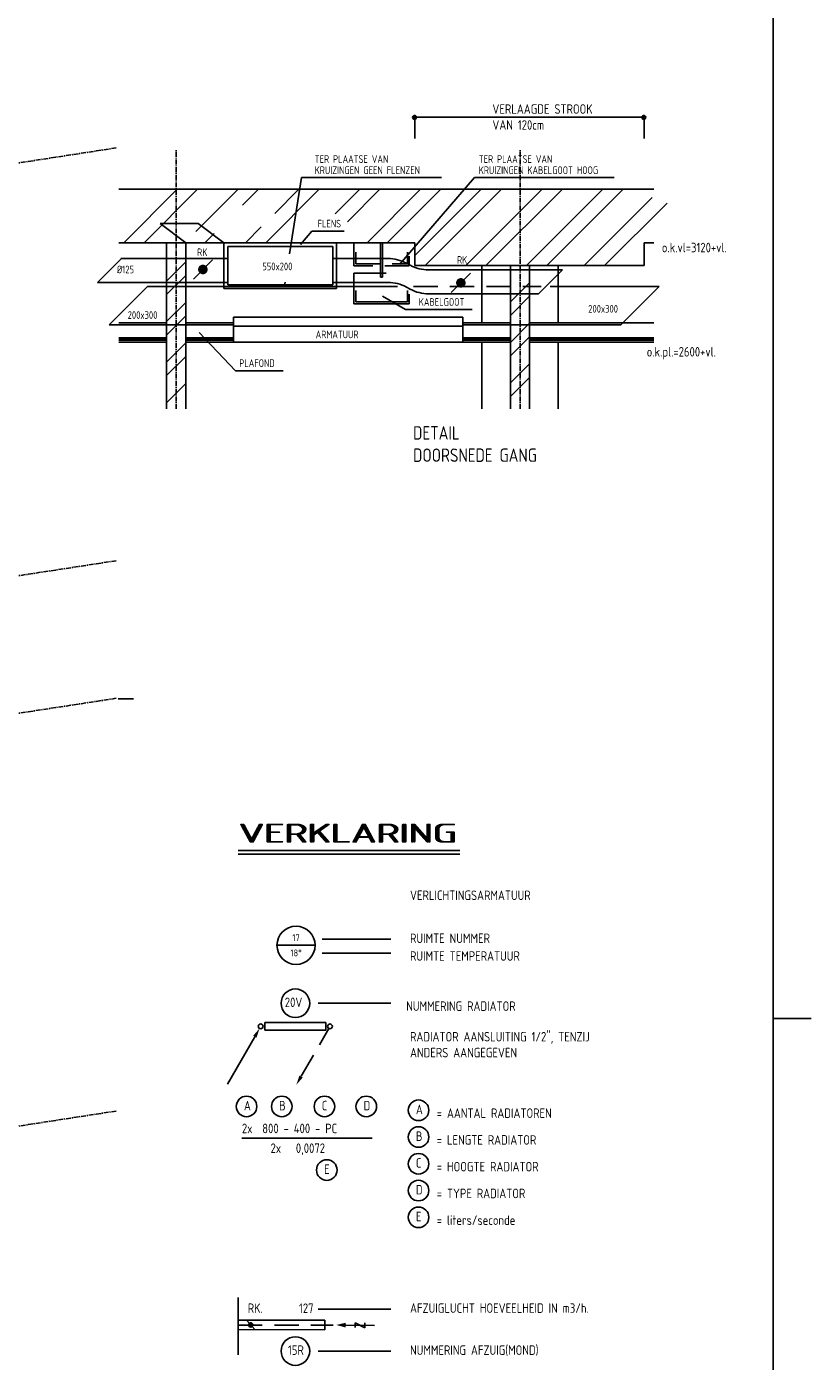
# Model space of a CAD drawing. Extents: x -257677 to 221252, y -185516 to 120782.
# Tile 85 of 171: x 41830 to 52096, y -122545 to -105085. Entities that reach past the tile are written whole.
import ezdxf
from ezdxf.enums import TextEntityAlignment as Align

# ---------------------------------------------------------------- set-up
doc = ezdxf.new("R2010")
doc.units = 0
doc.header["$LTSCALE"] = 50
doc.linetypes.add('CENTER', pattern=[2, 1.25, -0.25, 0.25, -0.25])
doc.linetypes.add('HIDDEN', pattern=[9.525, 6.35, -3.175])
doc.layers.get('0').update_dxf_attribs({"linetype": 'CONTINUOUS'})
doc.layers.get('Defpoints').update_dxf_attribs({"linetype": 'CONTINUOUS'})
for name, color, linetype in [('57LB', 4, 'CONTINUOUS'), ('BOUW', 1, 'CONTINUOUS'), ('INHOUD', 7, 'CONTINUOUS'), ('KADER', 7, 'CONTINUOUS'), ('STRAMIEN', 2, 'CENTER')]:
    doc.layers.add(name, color=color, linetype=linetype)
doc.styles.add('ISO18', font='ISO', dxfattribs={"width": 0.9, "height": 1.8})
doc.styles.add('ISO25', font='ISO', dxfattribs={"width": 0.9})
doc.styles.add('ISO35', font='ISO', dxfattribs={"width": 0.9})
doc.styles.add('ISO50', font='ISO', dxfattribs={"width": 0.9, "height": 250})
doc.styles.get("Standard").update_dxf_attribs({"font": 'ARIAL.TTF'})
doc.styles.add('VU', font='iso', dxfattribs={"height": 0.2})
doc.dimstyles.get("Standard").update_dxf_attribs({"dimtxt": 0.18, "dimasz": 0.18, "dimexe": 0.18, "dimexo": 0.0625, "dimgap": 0.09, "dimtad": 0, "dimtih": 1, "dimtoh": 1, "dimdec": 4, "dimzin": 0, "dimdsep": 46, "dimtxsty": 'Standard', "dimcen": 0.09, "dimadec": 0, "dimazin": 0, "dimtfac": 1, "dimtdec": 4, "dimtofl": 0, "dimtmove": 0, "dimatfit": 3, "dimfxl": 0, "dimtolj": 1, "dimtzin": 0, "dimarcsym": 0})

# ---------------------------------------------------------------- blocks, each defined once
blk = doc.blocks.new('KADERA0')
at = {"layer": 'KADER', "color": 4}
blk.add_line((1179, 10), (1179, 831), dxfattribs=at)
at = {"layer": 'KADER', "color": 1}
blk.add_line((1179, 297), (1189, 297), dxfattribs=at)
blk = doc.blocks.new('CV3')
at = {"color": 2, "linetype": 'Continuous'}
blk.add_line((-434, -754), (-77, -135), dxfattribs=at)
blk.add_circle((0, 0), 31.2, dxfattribs=at)
blk.add_solid([(-98, -122), (-55, -147), (-14, -27)], dxfattribs=at)
blk = doc.blocks.new('CVR2')
at = {"color": 2, "linetype": 'HIDDEN'}
blk.add_line((-376, -653), (-15, -28), dxfattribs=at)
at = {"color": 2, "linetype": 'Continuous'}
blk.add_circle((0, 0), 31.2, dxfattribs=at)
blk.add_solid([(-356, -668), (-399, -643), (-440, -764)], dxfattribs=at)
blk = doc.blocks.new('MR-')
at = {"color": 2, "linetype": 'Continuous'}
blk.add_line((-5, 0), (5, 0), dxfattribs=at)
blk.add_circle((0, 0), 5, dxfattribs=at)
at = {"color": 1, "linetype": 'Continuous', "style": 'VU'}
for tag, p in [('FUNCTION', (5, 2.5)), ('INFO', (5, -5))]:
    blk.add_attdef(tag, p, '', height=1.8, dxfattribs=at)
for tag, p in [('CF', (0, 2)), ('NR', (0, -2))]:
    blk.add_attdef(tag, text='', height=1.8, dxfattribs=at).set_placement(p, align=Align.MIDDLE)
blk = doc.blocks.new('AFVRE')
at = {"color": 2, "linetype": 'Continuous'}
for p, q in [((0, -2.5), (0, -10)), ((0.625, -5), (-0.625, -7.5)), ((-0.625, -5), (0.625, -5)), ((-0.625, -7.5), (0.625, -7.5))]:
    blk.add_line(p, q, dxfattribs=at)
blk.add_solid([(-0.625, -2.5), (0.625, -2.5), (0, 0)], dxfattribs=at)
blk = doc.blocks.new('*D776')
at = {"layer": 'Defpoints', "color": 0, "linetype": 'Continuous', "transparency": 16777216}
for p in [(44076, -107661), (43911, -107911), (44411, -107911)]:
    blk.add_point(p, dxfattribs=at)
at = {"layer": 'KADER', "color": 0, "linetype": 'Continuous', "lineweight": -2, "transparency": 16777216}
for p, q in [((43911, -107911), (43576, -107661)), ((43576, -107661), (43826, -107661)), ((44076, -107661), (43826, -107661)), ((44411, -107911), (44076, -107661))]:
    blk.add_line(p, q, dxfattribs=at)
at = {"layer": 'KADER', "color": 0, "linetype": 'Continuous', "transparency": 16777216}
for points in [[(43576, -107661), (43576, -107661), (43576, -107661)], [(44076, -107661), (44076, -107661), (44076, -107661)]]:
    blk.add_solid(points, dxfattribs=at)
at = {"layer": 'KADER', "color": 0, "linetype": 'Continuous', "transparency": 16777216, "insert": (43826, -107661), "char_height": 0.18, "attachment_point": 5, "rotation": 143.2394}
blk.add_mtext('\\A1;500.0000', dxfattribs=at)
blk = doc.blocks.new('*X771')
at = {"color": 0, "linetype": 'Continuous'}
for p, q in [((51015, 24498), (51265, 24748)), ((51015, 24321), (51265, 24571)), ((51015, 23968), (51265, 24218)), ((51015, 23791), (51265, 24041)), ((51015, 23438), (51265, 23688)), ((51015, 23261), (51265, 23511)), ((51015, 22907), (51265, 23157))]:
    blk.add_line(p, q, dxfattribs=at)
blk = doc.blocks.new('*X772')
at = {"color": 0, "linetype": 'Continuous'}
for p, q in [((55515, 24225), (55765, 24475)), ((55515, 24049), (55765, 24299)), ((55515, 23695), (55765, 23945)), ((55515, 23518), (55765, 23768)), ((55515, 23165), (55765, 23415)), ((55515, 22988), (55765, 23238))]:
    blk.add_line(p, q, dxfattribs=at)
blk = doc.blocks.new('CIRC1MM')
at = {"color": 2, "linetype": 'Continuous'}
for p, q in [((-0.5, 0), (0.5, 0)), ((-0.49, 0.1), (0.49, 0.1)), ((-0.46, 0.2), (0.46, 0.2)), ((-0.4, 0.3), (0.4, 0.3)), ((-0.3, 0.4), (0.3, 0.4)), ((-0.49, -0.1), (0.49, -0.1)), ((-0.46, -0.2), (0.46, -0.2)), ((-0.4, -0.3), (0.4, -0.3)), ((-0.3, -0.4), (0.3, -0.4))]:
    blk.add_line(p, q, dxfattribs=at)
blk.add_circle((0, 0), 0.5, dxfattribs=at)

msp = doc.modelspace()

# ---------------------------------------------------------------- linework, layer by layer
at = {"color": 1, "linetype": 'Continuous'}
for p, q in [((43101.21737, -107911.28767), (43801.21737, -107211.28767)), ((43366.38242, -107911.28767), (44066.38242, -107211.28767)), ((44042.19304, -107765.80713), (44596.7125, -107211.28767)), ((44653.84993, -107419.31529), (44861.87754, -107211.28767)), ((44957.37267, -107911.28767), (45657.37267, -107211.28767)), ((45075.33321, -107528.16209), (45392.20763, -107211.28767)), ((45867.45809, -107531.53234), (46187.70276, -107211.28767)), ((46027.13174, -107637.02373), (46452.8678, -107211.28767)), ((46283.19789, -107911.28767), (46983.19789, -107211.28767)), ((46548.36293, -107911.28767), (47248.36293, -107211.28767)), ((46910.7624, -108079.21829), (47778.69302, -107211.28767)), ((47043.85806, -108211.28767), (48043.85806, -107211.28767)), ((47574.18815, -108211.28767), (48574.18815, -107211.28767)), ((47839.35319, -108211.28767), (48839.35319, -107211.28767)), ((48369.68327, -108211.28767), (49369.68327, -107211.28767)), ((48634.84832, -108211.28767), (49634.84832, -107211.28767)), ((49125.32605, -108211.28767), (50015.74811, -107320.86561)), ((49390.49109, -108211.28767), (50208.06616, -107393.7126)), ((44692.20763, -107911.28767), (44898.46401, -107705.03129)), ((44161.87754, -107911.28767), (44282.67259, -107790.49263)), ((45560.7624, -107761.28767), (45410.7624, -107936.28767)), ((45985.7624, -107761.28767), (45560.7624, -107761.28767)), ((42756.56734, -108430.03767), (43069.06734, -108117.53767)), ((48527.86966, -108580.03767), (48840.36966, -108267.53767)), ((42911.53714, -108984.76069), (43411.53714, -108484.76069)), ((49604.22308, -108984.76069), (50104.22308, -108484.76069)), ((46785.7624, -108786.28767), (46485.7624, -108611.28767)), ((47660.7624, -108786.28767), (46785.7624, -108786.28767)), ((44560.7624, -109586.28767), (44085.7624, -109086.28767)), ((45185.7624, -109586.28767), (44560.7624, -109586.28767))]:
    msp.add_line(p, q, dxfattribs=at)
at = {"color": 3}
for p, q in [((44010.7624, -108386.28767), (44260.7624, -108136.28767)), ((47385.7624, -108561.28767), (47635.7624, -108311.28767))]:
    msp.add_line(p, q, dxfattribs=at)
at = {"color": 3, "linetype": 'Continuous'}
for p, q in [((44945.99204, -118110.66888), (45745.99204, -118110.66888)), ((44945.99204, -118210.66888), (44945.99204, -118110.66888)), ((45745.99204, -118110.66888), (45745.99204, -118210.66888)), ((45745.99204, -118210.66888), (44945.99204, -118210.66888))]:
    msp.add_line(p, q, dxfattribs=at)
at = {"color": 2, "linetype": 'Continuous', "const_width": 62.5}
for points in [[(44104.5124, -108261.28767, 1), (44167.0124, -108261.28767, 1)], [(47479.5124, -108436.28767, 1), (47542.0124, -108436.28767, 1)]]:
    msp.add_lwpolyline(points, format="xyb", close=True, dxfattribs=at)
at = {"layer": 'BOUW', "linetype": 'Continuous'}
msp.add_line((43225.99204, -113878.64245), (43025.99204, -113878.64245), dxfattribs=at)
msp.add_line((43225.99204, -113878.64245), (43025.99204, -113878.64245), dxfattribs=at)
at = {"layer": 'INHOUD', "color": 1, "linetype": 'HIDDEN'}
for p, q in [((46110.7624, -108211.66663), (46110.7624, -107911.28767)), ((46835.7624, -108211.66663), (46110.7624, -108211.66663)), ((46835.7624, -108086.66663), (46835.7624, -108211.66663))]:
    msp.add_line(p, q, dxfattribs=at)
at = {"layer": 'INHOUD', "linetype": 'Continuous'}
for p, q in [((46460.7624, -108361.28767), (46460.7624, -107911.28767)), ((46485.7624, -107911.28767), (46485.7624, -108361.28767)), ((46485.7624, -108361.28767), (46460.7624, -108361.28767))]:
    msp.add_line(p, q, dxfattribs=at)
at = {"layer": 'INHOUD', "color": 1, "linetype": 'Continuous'}
for p, q in [((46110.7624, -108311.28767), (46535.7624, -108311.28767)), ((46110.7624, -108711.28767), (46110.7624, -108311.28767)), ((46835.7624, -108586.28767), (46835.7624, -108711.28767)), ((46835.7624, -108711.28767), (46110.7624, -108711.28767))]:
    msp.add_line(p, q, dxfattribs=at)
at = {"layer": 'KADER', "color": 1, "linetype": 'Continuous'}
for p, q in [((46910.7624, -106548.56511), (46910.7624, -106248.56511)), ((46910.7624, -106268.33097), (49910.7624, -106268.33097)), ((49910.7624, -106548.56511), (49910.7624, -106248.56511)), ((45424.74583, -107059.02448), (45269.04981, -108054.9526)), ((47259.0781, -107059.02448), (45424.74583, -107059.02448)), ((49515.30679, -107059.02448), (47688.81481, -107059.02448)), ((43035.7624, -107211.28767), (50035.7624, -107211.28767)), ((43035.7624, -107911.28767), (46910.7624, -107911.28767)), ((43660.7624, -110086.28767), (43660.7624, -107911.28767)), ((43910.7624, -110086.28767), (43910.7624, -107911.28767)), ((46910.7624, -108211.28767), (46910.7624, -107911.28767)), ((49910.7624, -107911.28767), (50035.7624, -107911.28767)), ((49910.7624, -108211.28767), (49910.7624, -107911.28767)), ((46910.7624, -108211.28767), (49910.7624, -108211.28767)), ((47785.7624, -108961.28767), (47785.7624, -108211.28767)), ((48160.7624, -110086.28767), (48160.7624, -108211.28767)), ((48410.7624, -110086.28767), (48410.7624, -108211.28767)), ((48785.7624, -108961.28767), (48785.7624, -108211.28767)), ((45210.68198, -108428.30938), (45204.62596, -108467.04741)), ((43035.7624, -108961.28767), (43660.7624, -108961.28767)), ((43910.7624, -108961.28767), (44535.7624, -108961.28767)), ((47535.7624, -108961.28767), (48160.7624, -108961.28767)), ((48410.7624, -108961.28767), (50035.7624, -108961.28767)), ((43035.7624, -109153.72591), (43660.7624, -109153.72591)), ((43035.7624, -109175.10794), (43660.7624, -109175.10794)), ((43035.7624, -109185.79895), (43660.7624, -109185.79895)), ((43035.7624, -109211.28767), (43660.7624, -109211.28767)), ((43910.7624, -109153.72591), (44535.7624, -109153.72591)), ((43910.7624, -109175.10794), (44535.7624, -109175.10794)), ((43910.7624, -109185.79895), (44535.7624, -109185.79895)), ((43910.7624, -109211.28767), (48160.7624, -109211.28767)), ((47535.7624, -109153.72591), (48160.7624, -109153.72591)), ((47535.7624, -109175.10794), (48160.7624, -109175.10794)), ((47535.7624, -109185.79895), (48160.7624, -109185.79895)), ((47785.7624, -110086.28767), (47785.7624, -109211.28767)), ((48410.7624, -109153.72591), (50035.7624, -109153.72591)), ((48410.7624, -109175.10794), (50035.7624, -109175.10794)), ((48410.7624, -109185.79895), (50035.7624, -109185.79895)), ((48410.7624, -109211.28767), (50035.7624, -109211.28767)), ((48785.7624, -110086.28767), (48785.7624, -109211.28767)), ((44595.99204, -115860.66888), (47495.99204, -115860.66888)), ((46595.99204, -117022.94398), (45695.99204, -117022.94398)), ((46595.99204, -117204.79707), (45695.99204, -117204.79707)), ((46595.99204, -117860.66888), (45645.99204, -117860.66888)), ((44645.99204, -119624.42989), (46351.77872, -119624.42989)), ((46595.99204, -121860.66888), (45645.99204, -121860.66888)), ((46595.99204, -122410.66888), (45645.99204, -122410.66888))]:
    msp.add_line(p, q, dxfattribs=at)
at = {"layer": 'KADER', "color": 1, "linetype": 'CENTER'}
for p, q in [((43785.7624, -110086.28767), (43785.7624, -106686.28767)), ((48285.7624, -110086.28767), (48285.7624, -106686.28767))]:
    msp.add_line(p, q, dxfattribs=at)
at = {"layer": 'KADER', "color": 1}
msp.add_line((47688.81481, -107059.02448), (46708.77842, -108194.52684), dxfattribs=at)
at = {"layer": 'KADER', "color": 2, "linetype": 'Continuous'}
for p, q in [((44410.7624, -108509.11141), (44410.7624, -107911.28767)), ((45882.35914, -108509.11141), (45882.35914, -107911.28767)), ((44410.7624, -108509.11141), (45882.35914, -108509.11141)), ((46135.7624, -108686.28767), (46135.7624, -108536.28767)), ((46810.7624, -108686.28767), (46810.7624, -108536.28767)), ((46135.7624, -108686.28767), (46810.7624, -108686.28767)), ((44535.7624, -108886.28767), (47535.7624, -108886.28767)), ((44535.7624, -109211.28767), (44535.7624, -108886.28767)), ((47535.7624, -109211.28767), (47535.7624, -108886.28767)), ((44535.7624, -109003.78767), (47535.7624, -109003.78767)), ((45730.75694, -122132.28244), (45730.59191, -122007.28204))]:
    msp.add_line(p, q, dxfattribs=at)
at = {"layer": 'KADER', "color": 5, "linetype": 'Continuous'}
for p, q in [((44460.7624, -108461.28767), (44460.7624, -107961.28767)), ((44460.7624, -107961.28767), (45835.7624, -107961.28767)), ((45835.7624, -108461.28767), (45835.7624, -107961.28767)), ((43060.81692, -108117.53767), (44460.07166, -108117.53767)), ((45835.7624, -108117.53767), (46558.26539, -108117.53767)), ((46797.69146, -108178.58988), (46848.83334, -108206.48546)), ((47088.25941, -108267.53767), (48840.36966, -108267.53767)), ((42756.56734, -108430.03767), (44460.07166, -108430.03767)), ((43411.53714, -108484.76069), (46681.26344, -108484.76069)), ((44460.7624, -108461.28767), (45835.7624, -108461.28767)), ((45835.7624, -108430.03767), (46558.26539, -108430.03767)), ((46797.69146, -108491.08988), (46848.8334, -108518.98549)), ((47088.25941, -108580.03767), (48527.86966, -108580.03767)), ((48680.68561, -108484.76069), (50104.22308, -108484.76069)), ((42911.53714, -108984.76069), (44535.7624, -108984.76069)), ((47535.7624, -108984.76069), (49604.22308, -108984.76069)), ((44595.99204, -121710.66888), (44595.99204, -122460.66888)), ((44595.99204, -122005.54468), (45730.59191, -122007.28204)), ((44595.99204, -122130.54482), (45730.75694, -122132.28244))]:
    msp.add_line(p, q, dxfattribs=at)
at = {"layer": 'KADER', "color": 2, "linetype": 'HIDDEN'}
for p, q in [((46135.7624, -108186.66663), (46135.7624, -108036.66663)), ((46810.7624, -108186.66663), (46810.7624, -108036.66663)), ((46135.7624, -108186.66663), (46810.7624, -108186.66663))]:
    msp.add_line(p, q, dxfattribs=at)
at = {"layer": 'KADER', "color": 1, "linetype": 'HIDDEN'}
for p, q in [((46892.21165, -108484.76069), (48561.45401, -108484.76069)), ((44595.99204, -122069.85701), (45840.56337, -122071.76277))]:
    msp.add_line(p, q, dxfattribs=at)
at = {"layer": 'KADER', "color": 4, "linetype": 'Continuous'}
msp.add_line((44595.99204, -115910.66888), (47495.99204, -115910.66888), dxfattribs=at)
at = {"layer": 'KADER', "color": 3, "linetype": 'Continuous'}
msp.add_line((44708.64503, -122008.74724), (44815.63865, -122128.02933), dxfattribs=at)
at = {"layer": 'KADER', "color": 2, "linetype": 'Continuous'}
for centre, radius in [((45345.99204, -117860.66888), 187.5), ((44762.14184, -122068.38828), 27.5), ((44762.14184, -122068.38828), 22.5), ((44762.14184, -122068.38828), 17.5), ((44762.14184, -122068.38828), 12.5), ((44762.14184, -122068.38828), 7.5), ((45345.99204, -122410.66888), 187.5)]:
    msp.add_circle(centre, radius, dxfattribs=at)
at = {"layer": 'KADER', "color": 1, "linetype": 'Continuous'}
for centre in [(44707.12584, -119210.66888), (45168.07898, -119210.66888), (45726.2948, -119210.66888), (46273.43374, -119210.66888), (46957.12584, -119260.66888), (46957.12584, -119610.66888), (45757.12363, -120042.45469), (46957.12584, -119960.66888), (46957.12584, -120310.66888), (46957.12584, -120660.66888)]:
    msp.add_circle(centre, 134.62912, dxfattribs=at)
at = {"layer": 'KADER', "color": 5, "linetype": 'Continuous'}
for centre, start, end in [((46558.26539, -108617.53767), 61.389540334, 90), ((47088.25941, -107767.53767), 241.389540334, 270), ((46558.26539, -108930.03767), 61.389540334, 90), ((47088.25941, -108080.03767), 241.389540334, 270)]:
    msp.add_arc(centre, 500, start, end, dxfattribs=at)
at = {"layer": 'STRAMIEN'}
for points in [[(43000.69204, -106671.16888), (24751.69204, -109475.26888, -0.123), (-2622.20796, -105292.76888)], [(43000.69204, -112071.16888), (24751.69204, -114875.26888, -0.0796980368), (6691.69204, -113683.23969)], [(43000.69204, -113871.16888), (24761.69204, -116675.26888, -0.0797116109), (6691.69204, -115483.61206)], [(43000.69204, -119271.16888), (24761.69204, -122075.26888, -0.123), (-2622.20796, -117893.76888)]]:
    msp.add_lwpolyline(points, format="xyb", dxfattribs=at)

# ---------------------------------------------------------------- block references
at = {"color": 1, "linetype": 'Continuous'}
for name in ['*X771', '*X772']:
    msp.add_blockref(name, (-7354.00796, -132910.66888), dxfattribs=at)
at = {"linetype": 'Continuous'}
for name, p in [('CV3', (44891.8787, -118162.95528)), ('CVR2', (45798.55286, -118162.95528))]:
    msp.add_blockref(name, p, dxfattribs=at)
at = {"layer": '57LB', "linetype": 'Continuous', "xscale": 50, "yscale": 50, "zscale": 50}
msp.add_blockref('MR-', (45354.71598, -117102.0991), dxfattribs=at).add_auto_attribs({'CF': '17', 'NR': '18%%D'})
at = {"layer": 'KADER', "color": 2, "linetype": 'Continuous', "xscale": 50, "yscale": 50, "zscale": 50}
msp.add_blockref('KADERA0', (-7354.00796, -132910.66888), dxfattribs=at)
at = {"layer": 'KADER', "linetype": 'Continuous', "xscale": 50, "yscale": 50, "zscale": 50}
for p in [(46904.7841, -106271.31689), (49904.3746, -106271.31689)]:
    msp.add_blockref('CIRC1MM', p, dxfattribs=at)
at = {"layer": 'KADER', "linetype": 'Continuous', "xscale": 50, "yscale": 50, "zscale": 50, "rotation": 89.21899981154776}
msp.add_blockref('AFVRE', (45879.78863, -122069.22754), dxfattribs=at)

# ---------------------------------------------------------------- texts
at = {"color": 2, "linetype": 'Continuous', "style": 'ISO18', "width": 0.9}
for s, p in [('TER PLAATSE VAN', (45598.78684, -106867.08026)), ('TER PLAATSE VAN', (47744.95559, -106867.08026)), ('KRUIZINGEN GEEN FLENZEN', (45598.78684, -107012.42456)), ('KRUIZINGEN KABELGOOT HOOG', (47744.95559, -107012.42456)), ('FLENS', (45635.7624, -107711.28767)), ('KABELGOOT', (46960.7624, -108736.28767)), ('ARMATUUR', (45610.7624, -109161.28767)), ('PLAFOND', (44610.7624, -109536.28767))]:
    msp.add_text(s, height=100, dxfattribs=at).set_placement(p)
at = {"color": 3, "linetype": 'Continuous', "style": 'ISO35', "width": 0.9}
for s, p in [('DETAIL', (46885.7624, -110486.28767)), ('DOORSNEDE GANG', (46885.7624, -110777.95434))]:
    msp.add_text(s, height=175, dxfattribs=at).set_placement(p)
at = {"layer": 'INHOUD', "color": 2, "linetype": 'Continuous', "style": 'ISO18', "width": 0.9}
for s, p in [('RK', (44060.7624, -108086.28767)), ('%%c125', (43010.7624, -108311.28767)), ('RK', (47460.7624, -108186.28767))]:
    msp.add_text(s, height=100, dxfattribs=at).set_placement(p)
at = {"layer": 'KADER', "color": 2, "linetype": 'Continuous', "width": 0.9}
for s, height, style, p in [('VERLAAGDE STROOK', 125, 'ISO25', (47923.51295, -106224.6112)), ('VAN 120cm', 125, 'ISO25', (47923.51295, -106432.94453)), ('o.k.vl=3120+vl.', 125, 'ISO25', (50140.19147, -108036.79197)), ('550x200', 100, 'ISO18', (44913.01311, -108271.42529)), ('200x300', 100, 'ISO18', (49177.83563, -108825.55044)), ('200x300', 100, 'ISO18', (43152.05413, -108907.30661)), ('o.k.pl.=2600+vl.', 125, 'ISO25', (49942.1053, -109400.59811)), ('VERLICHTINGSARMATUUR', 125, 'ISO25', (46845.99204, -116510.66888)), ('RUIMTE NUMMER', 125, 'ISO25', (46845.99204, -117072.94398)), ('RUIMTE TEMPERATUUR', 125, 'ISO25', (46845.99204, -117304.79707)), ('20V', 125, 'ISO25', (45207.55474, -117910.66888)), ('NUMMERING RADIATOR', 125, 'ISO25', (46795.99204, -117960.66888)), ('RADIATOR AANSLUITING 1/2", TENZIJ', 125, 'ISO25', (46845.99204, -118360.66888)), ('ANDERS AANGEGEVEN', 125, 'ISO25', (46845.99204, -118569.00221)), ('A', 125, 'ISO25', (44672.45852, -119262.13152)), ('B', 125, 'ISO25', (45133.41166, -119262.13152)), ('C', 125, 'ISO25', (45691.62747, -119262.13152)), ('D', 125, 'ISO25', (46238.76641, -119262.13152)), ('A', 125, 'ISO25', (46922.45852, -119312.13152)), ('= AANTAL RADIATOREN', 125, 'ISO25', (47195.99204, -119360.66888)), ('2x  800 - 400 - PC', 125, 'ISO25', (44645.99204, -119560.66888)), ('B', 125, 'ISO25', (46922.45852, -119662.13152)), ('= LENGTE RADIATOR', 125, 'ISO25', (47195.99204, -119710.66888)), ('2x   0,0072', 125, 'ISO25', (45021.14805, -119819.00221)), ('C', 125, 'ISO25', (46922.45852, -120012.13152)), ('= HOOGTE RADIATOR', 125, 'ISO25', (47195.99204, -120060.66888)), ('E', 125, 'ISO25', (45722.4563, -120093.91734)), ('D', 125, 'ISO25', (46922.45852, -120362.13152)), ('= TYPE RADIATOR', 125, 'ISO25', (47195.99204, -120410.66888)), ('E', 125, 'ISO25', (46922.45852, -120712.13152)), ('= liters/seconde', 125, 'ISO25', (47195.99204, -120760.66888)), ('RK.', 125, 'ISO25', (44722.64347, -121912.55251)), ('127', 125, 'ISO25', (45393.27977, -121912.55251)), ('AFZUIGLUCHT HOEVEELHEID IN m3/h.', 125, 'ISO25', (46845.99204, -121910.66888)), ('15R', 125, 'ISO25', (45248.4448, -122460.66888)), ('NUMMERING AFZUIG(MOND)', 125, 'ISO25', (46845.99204, -122460.66888))]:
    msp.add_text(s, height=height, dxfattribs=dict(at, style=style)).set_placement(p)
at = {"layer": 'KADER', "color": 4, "linetype": 'Continuous', "style": 'ISO50', "width": 1.425}
for p, p2 in [((44595.99204, -115760.66888), (47445.99204, -115760.66888)), ((44619.53084, -115760.66888), (47469.53084, -115760.66888))]:
    msp.add_text('VERKLARING', height=250, dxfattribs=at).set_placement(p, p2, align=Align.FIT)

# ---------------------------------------------------------------- dimensions: what is measured, and where the dimension line sits
at = {"layer": 'KADER', "color": 2, "linetype": 'Continuous'}
dim = msp.add_linear_dim(base=(44076.10037, -107661.28767), p1=(43910.7624, -107911.28767), p2=(44410.7624, -107911.28767), dimstyle='Standard', dxfattribs=at)
dim.commit()
dim.dimension.update_dxf_attribs({"geometry": '*D776', "text_midpoint": (43826.10037, -107661.28767), "text_rotation": 143.239448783})

doc.saveas('drawing.dxf')
